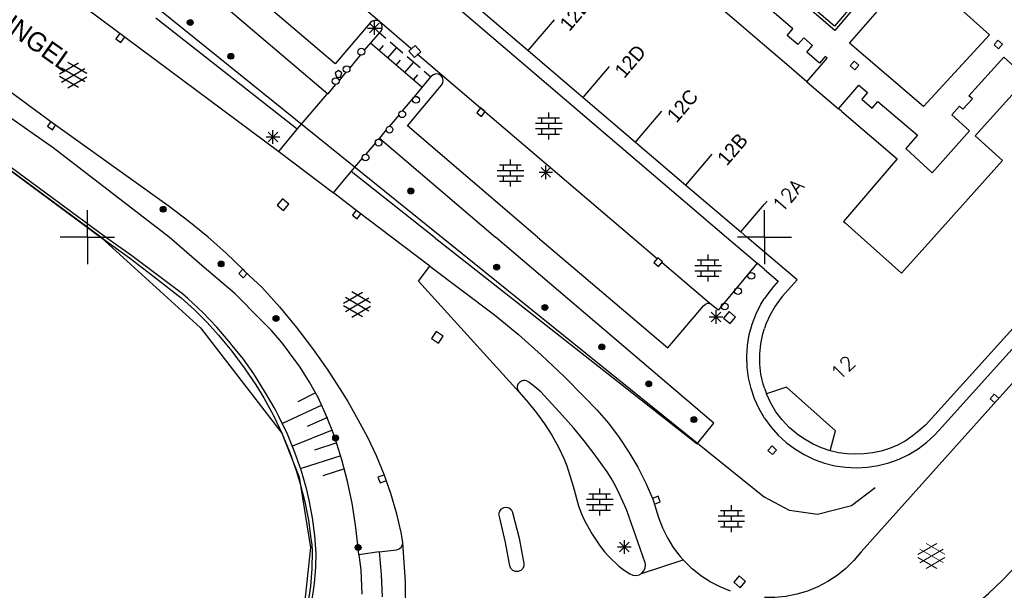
# Model space of a CAD drawing. Header units: millimetres. Extents: x 135944 to 142000, y 454200 to 456692.
# Tile 146 of 185: x 137245 to 137318, y 456174 to 456216. Entities that reach past the tile are written whole.
import ezdxf
from ezdxf.enums import TextEntityAlignment as Align

# ---------------------------------------------------------------- set-up
doc = ezdxf.new("R2010")
doc.units = ezdxf.units.MM
for name, color, linetype in [('TotaalGBKN2013_Bistad', 251, 'Continuous'), ('TotaalGBKN2013X$0$Contouren', 251, 'Continuous'), ('TotaalGBKN2013X$0$GBKN binnenstad 2009$0$OBJECTEN__', 251, 'Continuous'), ('TotaalGBKN2013X$0$GBKN binnenstad 2009$0$SEMANT_ SYMB_', 251, 'Continuous')]:
    doc.layers.add(name, color=color, linetype=linetype)
doc.styles.add('TotaalGBKN2013X$0$GBKN binnenstad 2009$0$Standard', font='txt')
doc.styles.add('TotaalGBKN2013X$0$GBKN binnenstad 2009$0$TXT', font='txt.shx')

# ---------------------------------------------------------------- blocks, each defined once
blk = doc.blocks.new('TotaalGBKN2013X$0$GBKN binnenstad 2009$0$W')
at = {"layer": 'TotaalGBKN2013X$0$GBKN binnenstad 2009$0$OBJECTEN__', "linetype": 'Continuous', "lineweight": 0}
blk.add_lwpolyline([(-0.225, 0.225), (-0.225, -0.225), (0.225, -0.225), (0.225, 0.225), (-0.225, 0.225)], dxfattribs=at)
blk = doc.blocks.new('TotaalGBKN2013X$0$GBKN binnenstad 2009$0$DEC108')
at = {"layer": 'TotaalGBKN2013X$0$GBKN binnenstad 2009$0$SEMANT_ SYMB_', "linetype": 'Continuous', "lineweight": 0}
for p, q in [((-1.015, 0.107), (0.387, 0.916)), ((0.985, 0.124), (-0.401, 0.925)), ((-0.878, -0.506), (0.855, 0.493)), ((0.855, -0.495), (-0.877, 0.507)), ((0.386, -0.916), (-1.015, -0.107)), ((-0.401, -0.925), (0.985, -0.125))]:
    blk.add_line(p, q, dxfattribs=at)
blk = doc.blocks.new('TotaalGBKN2013X$0$GBKN binnenstad 2009$0$X')
at = {"layer": 'TotaalGBKN2013X$0$GBKN binnenstad 2009$0$OBJECTEN__', "linetype": 'Continuous', "lineweight": 0}
blk.add_lwpolyline([(0.225, -0.25), (0.224, 0.2), (-0.225, 0.2), (-0.226, -0.25)], dxfattribs=at)

msp = doc.modelspace()

# ---------------------------------------------------------------- linework, layer by layer
at = {"layer": 'TotaalGBKN2013_Bistad'}
for p, q in [((137263.7, 456228.633), (137297.198, 456200)), ((137268.301, 456212.801), (137259.091, 456220.661)), ((137271.604, 456215.9), (137266.401, 456220.351)), ((137247.331, 456218.858), (137264.141, 456206.321)), ((137257.651, 456219.231), (137267.746, 456210.597)), ((137297.936, 456215.924), (137294.083, 456219.222)), ((137278.551, 456217.191), (137282.543, 456213.783)), ((137265.496, 456207.977), (137255.061, 456216.191)), ((137270.881, 456215.831), (137268.301, 456212.801)), ((137270.837, 456215.098), (137271.545, 456215.806)), ((137271.545, 456215.098), (137270.837, 456215.806)), ((137270.884, 456215.835), (137270.881, 456215.831)), ((137271.039, 456215.962), (137270.884, 456215.835)), ((137271.231, 456216.019), (137271.039, 456215.962)), ((137271.191, 456214.952), (137271.191, 456215.952)), ((137271.429, 456215.997), (137271.231, 456216.019)), ((137271.604, 456215.9), (137271.429, 456215.997)), ((137273.891, 456213.951), (137271.604, 456215.9)), ((137271.72, 456215.756), (137271.604, 456215.9)), ((137271.778, 456215.565), (137271.72, 456215.756)), ((137282.543, 456213.783), (137284.491, 456216.065)), ((137300, 456214.158), (137297.936, 456215.924)), ((137252.377, 456215.018), (137252.105, 456214.66)), ((137270.447, 456213.79), (137271.661, 456215.191)), ((137270.691, 456215.452), (137271.691, 456215.452)), ((137272.035, 456214.675), (137271.561, 456215.081)), ((137271.661, 456215.191), (137271.757, 456215.366)), ((137271.757, 456215.366), (137271.778, 456215.565)), ((137250.994, 456200), (137231.432, 456214.422)), ((137251.35, 456200), (137231.548, 456214.585)), ((137247.481, 456208.401), (137239.041, 456214.591)), ((137252.105, 456214.66), (137252.463, 456214.388)), ((137252.463, 456214.388), (137252.735, 456214.746)), ((137274.7, 456211.072), (137270.91, 456214.322)), ((137271.542, 456213.78), (137271.867, 456214.16)), ((137273.298, 456213.591), (137272.351, 456214.404)), ((137274.191, 456214.156), (137273.739, 456213.732)), ((137274.615, 456213.704), (137274.191, 456214.156)), ((137301.651, 456212.745), (137300, 456214.158)), ((137270.153, 456213.444), (137269.373, 456212.521)), ((137272.173, 456213.239), (137272.824, 456213.998)), ((137273.739, 456213.732), (137274.163, 456213.28)), ((137274.163, 456213.28), (137274.615, 456213.704)), ((137274.361, 456213.541), (137290.224, 456200)), ((137282.543, 456213.783), (137286.604, 456210.316)), ((137247.954, 456212.076), (137249.356, 456212.885)), ((137249.954, 456212.093), (137248.568, 456212.894)), ((137272.805, 456212.697), (137273.131, 456213.076)), ((137273.437, 456212.155), (137274.088, 456212.914)), ((137274.561, 456212.508), (137273.614, 456213.321)), ((137303.132, 456211.478), (137301.651, 456212.745)), ((137248.091, 456211.463), (137249.824, 456212.462)), ((137249.824, 456211.474), (137248.092, 456212.476)), ((137268.541, 456212.322), (137268.291, 456212.14)), ((137268.291, 456212.14), (137268.395, 456211.822)), ((137268.791, 456212.14), (137268.541, 456212.322)), ((137269.088, 456212.183), (137268.582, 456211.584)), ((137268.688, 456211.822), (137268.791, 456212.14)), ((137274.068, 456211.614), (137274.394, 456211.993)), ((137275.351, 456211.831), (137274.877, 456212.237)), ((137275.537, 456212.003), (137275.383, 456211.876)), ((137275.729, 456212.06), (137275.537, 456212.003)), ((137275.927, 456212.039), (137275.729, 456212.06)), ((137276.102, 456211.942), (137275.927, 456212.039)), ((137286.604, 456210.316), (137288.552, 456212.598)), ((137249.355, 456211.053), (137247.954, 456211.862)), ((137248.568, 456211.044), (137249.954, 456211.844)), ((137268.305, 456211.257), (137267.746, 456210.597)), ((137268.395, 456211.822), (137268.688, 456211.822)), ((137275.371, 456211.861), (137274.111, 456210.341)), ((137275.383, 456211.876), (137275.371, 456211.861)), ((137276.226, 456211.785), (137276.102, 456211.942)), ((137276.151, 456211.221), (137276.252, 456211.394)), ((137276.278, 456211.592), (137276.226, 456211.785)), ((137276.252, 456211.394), (137276.278, 456211.592)), ((137303.132, 456211.478), (137305.458, 456209.489)), ((137265.496, 456207.977), (137267.689, 456210.529)), ((137267.746, 456210.597), (137267.689, 456210.529)), ((137273.631, 456208.231), (137276.151, 456211.221)), ((137247.475, 456206.606), (137242.095, 456210.366)), ((137274.111, 456210.341), (137273.253, 456209.324)), ((137286.604, 456210.316), (137290.462, 456207.023)), ((137279.018, 456209.548), (137278.749, 456209.187)), ((137278.749, 456209.187), (137279.11, 456208.918)), ((137279.379, 456209.279), (137279.018, 456209.548)), ((137279.11, 456208.918), (137279.379, 456209.279)), ((137284.067, 456208.816), (137284.067, 456209.216)), ((137290.462, 456207.023), (137292.41, 456209.305)), ((137305.711, 456209.272), (137305.458, 456209.489)), ((137247.316, 456208.557), (137247.051, 456208.192)), ((137256.031, 456202.251), (137247.481, 456208.401)), ((137273.019, 456209.046), (137272.288, 456208.18)), ((137283.087, 456208.416), (137285.047, 456208.416)), ((137283.267, 456208.816), (137284.867, 456208.816)), ((137283.567, 456208.416), (137283.567, 456208.816)), ((137284.067, 456208.016), (137284.067, 456208.416)), ((137284.567, 456208.416), (137284.567, 456208.816)), ((137247.051, 456208.192), (137247.416, 456207.928)), ((137247.416, 456207.928), (137247.68, 456208.292)), ((137263.346, 456207.046), (137264.054, 456207.754)), ((137264.054, 456207.046), (137263.346, 456207.754)), ((137263.7, 456206.9), (137263.7, 456207.9)), ((137264.141, 456206.321), (137265.496, 456207.977)), ((137272.069, 456207.921), (137271.56, 456207.319)), ((137283.244, 456200), (137273.631, 456208.231)), ((137283.087, 456208.016), (137285.047, 456208.016)), ((137283.267, 456207.616), (137284.867, 456207.616)), ((137283.567, 456207.616), (137283.567, 456208.016)), ((137284.067, 456207.216), (137284.067, 456207.616)), ((137284.567, 456207.616), (137284.567, 456208.016)), ((137263.2, 456207.4), (137264.2, 456207.4)), ((137271.287, 456206.994), (137270.562, 456206.135)), ((137271.56, 456207.319), (137271.482, 456207.226)), ((137271.56, 456207.319), (137280.134, 456200)), ((137290.462, 456207.023), (137294.18, 456203.849)), ((137256.032, 456200), (137247.475, 456206.606)), ((137264.141, 456206.321), (137268.171, 456203.281)), ((137269.471, 456204.841), (137270.316, 456205.843)), ((137281.237, 456205.333), (137281.237, 456205.733)), ((137294.18, 456203.849), (137296.128, 456206.131)), ((137317.561, 456205.671), (137312.49, 456200)), ((137268.171, 456203.281), (137269.471, 456204.841)), ((137275.618, 456200), (137269.471, 456204.841)), ((137280.257, 456204.933), (137282.217, 456204.933)), ((137280.437, 456205.333), (137282.037, 456205.333)), ((137280.737, 456204.933), (137280.737, 456205.333)), ((137281.237, 456204.533), (137281.237, 456204.933)), ((137281.737, 456204.933), (137281.737, 456205.333)), ((137283.351, 456204.792), (137284.351, 456204.792)), ((137283.497, 456204.438), (137284.205, 456205.146)), ((137284.205, 456204.438), (137283.497, 456205.146)), ((137283.851, 456204.292), (137283.851, 456205.292)), ((137280.257, 456204.533), (137282.217, 456204.533)), ((137280.437, 456204.133), (137282.037, 456204.133)), ((137280.737, 456204.133), (137280.737, 456204.533)), ((137281.237, 456203.733), (137281.237, 456204.133)), ((137281.737, 456204.133), (137281.737, 456204.533)), ((137270.021, 456201.851), (137268.171, 456203.281)), ((137294.18, 456203.849), (137298.244, 456200.38)), ((137264.41, 456202.835), (137264.01, 456202.361)), ((137264.884, 456202.435), (137264.41, 456202.835)), ((137300, 456202.437), (137300.192, 456202.662)), ((137250, 456200), (137250, 456202)), ((137257.498, 456201.154), (137256.031, 456202.251)), ((137264.01, 456202.361), (137264.484, 456201.961)), ((137264.484, 456201.961), (137264.884, 456202.435)), ((137269.84, 456201.987), (137269.567, 456201.63)), ((137272.46, 456200), (137270.021, 456201.851)), ((137298.244, 456200.38), (137300, 456202.437)), ((137300, 456200), (137300, 456202)), ((137300, 456200), (137300, 456202)), ((137258.92, 456200), (137257.498, 456201.154)), ((137269.567, 456201.63), (137269.924, 456201.356)), ((137269.924, 456201.356), (137270.198, 456201.714)), ((137298.244, 456200.38), (137298.689, 456200)), ((137307.133, 456200), (137305.953, 456201.061)), ((137250, 456200), (137248, 456200)), ((137250, 456200), (137248, 456200)), ((137250, 456200), (137252, 456200)), ((137250, 456200), (137252, 456200)), ((137250, 456200), (137250, 456198)), ((137250.994, 456200), (137253.119, 456198.46)), ((137253.273, 456198.625), (137251.35, 456200)), ((137258.442, 456197.911), (137256.032, 456200)), ((137258.92, 456200), (137260.234, 456198.83)), ((137275.291, 456197.851), (137272.46, 456200)), ((137275.618, 456200), (137295.021, 456184.721)), ((137296.251, 456186.241), (137280.134, 456200)), ((137283.244, 456200), (137292.851, 456191.821)), ((137290.224, 456200), (137292.079, 456198.417)), ((137297.198, 456200), (137299.464, 456198.063)), ((137300, 456200), (137298, 456200)), ((137300, 456200), (137298, 456200)), ((137300, 456198.881), (137298.689, 456200)), ((137300, 456200), (137300, 456198)), ((137300, 456200), (137300, 456198)), ((137300, 456200), (137302, 456200)), ((137300, 456200), (137302, 456200)), ((137253.119, 456198.46), (137255.029, 456197.003)), ((137257.031, 456195.809), (137253.273, 456198.625)), ((137260.234, 456198.83), (137261.494, 456197.601)), ((137292.121, 456198.467), (137291.83, 456198.124)), ((137292.464, 456198.176), (137292.121, 456198.467)), ((137292.173, 456197.833), (137292.464, 456198.176)), ((137295.031, 456198.311), (137296.631, 456198.311)), ((137295.331, 456197.911), (137295.331, 456198.311)), ((137295.831, 456198.311), (137295.831, 456198.711)), ((137296.331, 456197.911), (137296.331, 456198.311)), ((137302.401, 456196.831), (137300, 456198.881)), ((137260.901, 456195.811), (137258.442, 456197.911)), ((137261.488, 456197.638), (137261.181, 456197.31)), ((137261.494, 456197.601), (137261.631, 456197.461)), ((137261.631, 456197.461), (137262.871, 456196.291)), ((137274.456, 456196.739), (137275.291, 456197.851)), ((137275.291, 456197.851), (137280.061, 456194.251)), ((137291.83, 456198.124), (137292.173, 456197.833)), ((137295.939, 456195.111), (137292.438, 456198.11)), ((137294.851, 456197.911), (137296.811, 456197.911)), ((137294.851, 456197.511), (137296.811, 456197.511)), ((137295.331, 456197.111), (137295.331, 456197.511)), ((137295.831, 456197.511), (137295.831, 456197.911)), ((137296.331, 456197.111), (137296.331, 456197.511)), ((137299.464, 456198.063), (137296.581, 456194.601)), ((137300, 456197.605), (137299.464, 456198.063)), ((137255.029, 456197.003), (137256.914, 456195.513)), ((137261.181, 456197.31), (137261.51, 456197.002)), ((137261.51, 456197.002), (137261.817, 456197.331)), ((137281.881, 456188.531), (137274.456, 456196.739)), ((137295.031, 456197.111), (137296.631, 456197.111)), ((137295.831, 456196.711), (137295.831, 456197.111)), ((137262.871, 456196.291), (137264.186, 456194.837)), ((137256.914, 456195.513), (137257.911, 456194.625)), ((137257.42, 456195.466), (137257.031, 456195.809)), ((137258.516, 456194.429), (137257.42, 456195.466)), ((137262.789, 456193.919), (137260.901, 456195.811)), ((137268.912, 456195.127), (137270.314, 456195.936)), ((137269.049, 456194.514), (137270.782, 456195.513)), ((137270.782, 456194.525), (137269.05, 456195.527)), ((137270.912, 456195.144), (137269.526, 456195.945)), ((137299.735, 456195.039), (137300, 456195.457)), ((137257.911, 456194.625), (137258.853, 456193.679)), ((137264.186, 456194.837), (137265.441, 456193.33)), ((137270.313, 456194.104), (137268.912, 456194.913)), ((137269.526, 456194.095), (137270.912, 456194.895)), ((137292.851, 456191.821), (137295.481, 456194.911)), ((137295.481, 456194.911), (137295.642, 456195.037)), ((137295.642, 456195.037), (137295.811, 456195.119)), ((137295.811, 456195.119), (137295.939, 456195.111)), ((137296.581, 456194.601), (137295.939, 456195.111)), ((137296.421, 456193.602), (137296.421, 456194.602)), ((137299.375, 456194.32), (137299.735, 456195.039)), ((137259.555, 456193.335), (137258.516, 456194.429)), ((137263.592, 456193.087), (137262.789, 456193.919)), ((137280.061, 456194.251), (137281.824, 456192.796)), ((137295.921, 456194.102), (137296.921, 456194.102)), ((137296.067, 456193.748), (137296.775, 456194.456)), ((137296.775, 456193.748), (137296.067, 456194.456)), ((137297.38, 456194.493), (137296.98, 456194.019)), ((137296.98, 456194.019), (137297.454, 456193.619)), ((137297.854, 456194.093), (137297.38, 456194.493)), ((137297.454, 456193.619), (137297.854, 456194.093)), ((137299.087, 456193.568), (137299.375, 456194.32)), ((137258.853, 456193.679), (137259.673, 456192.754)), ((137260.535, 456192.187), (137259.555, 456193.335)), ((137264.362, 456192.224), (137263.592, 456193.087)), ((137265.441, 456193.33), (137266.633, 456191.774)), ((137298.875, 456192.792), (137299.087, 456193.568)), ((137299.874, 456192.85), (137300, 456193.241)), ((137259.673, 456192.754), (137260.662, 456191.578)), ((137275.761, 456193.029), (137275.414, 456192.516)), ((137275.414, 456192.516), (137275.927, 456192.169)), ((137276.274, 456192.682), (137275.761, 456193.029)), ((137275.927, 456192.169), (137276.274, 456192.682)), ((137281.824, 456192.796), (137283.536, 456191.28)), ((137298.741, 456191.998), (137298.875, 456192.792)), ((137299.721, 456192.114), (137299.874, 456192.85)), ((137260.696, 456192), (137260.535, 456192.187)), ((137261.522, 456190.971), (137260.696, 456192)), ((137264.756, 456191.686), (137264.362, 456192.224)), ((137264.932, 456191.46), (137264.756, 456191.686)), ((137266.633, 456191.774), (137267.761, 456190.17)), ((137298.687, 456191.195), (137298.741, 456191.998)), ((137299.646, 456191.366), (137299.721, 456192.114)), ((137260.662, 456191.578), (137261.588, 456190.352)), ((137262.285, 456189.893), (137261.522, 456190.971)), ((137265.7, 456190.396), (137264.932, 456191.46)), ((137283.536, 456191.28), (137285.193, 456189.705)), ((137298.712, 456190.391), (137298.687, 456191.195)), ((137299.652, 456190.614), (137299.646, 456191.366)), ((137261.588, 456190.352), (137262.449, 456189.079)), ((137266.401, 456189.287), (137265.7, 456190.396)), ((137267.761, 456190.17), (137268.822, 456188.521)), ((137298.818, 456189.593), (137298.712, 456190.391)), ((137299.737, 456189.867), (137299.652, 456190.614)), ((137263.087, 456188.605), (137262.285, 456189.893)), ((137285.193, 456189.705), (137286.711, 456188.161)), ((137299.002, 456188.81), (137298.818, 456189.593)), ((137299.901, 456189.133), (137299.737, 456189.867)), ((137262.449, 456189.079), (137263.034, 456188.125)), ((137267.033, 456188.138), (137266.401, 456189.287)), ((137281.794, 456189.126), (137281.741, 456188.961)), ((137281.741, 456188.961), (137281.745, 456188.84)), ((137281.745, 456188.84), (137281.777, 456188.723)), ((137281.777, 456188.723), (137281.881, 456188.531)), ((137281.901, 456189.261), (137281.794, 456189.126)), ((137282.043, 456189.363), (137281.901, 456189.261)), ((137282.211, 456189.411), (137282.043, 456189.363)), ((137282.315, 456189.407), (137282.211, 456189.411)), ((137282.415, 456189.381), (137282.315, 456189.407)), ((137282.601, 456189.291), (137282.415, 456189.381)), ((137283.048, 456188.939), (137282.601, 456189.291)), ((137283.473, 456188.561), (137283.048, 456188.939)), ((137299.263, 456188.048), (137299.002, 456188.81)), ((137300, 456188.841), (137299.901, 456189.133)), ((137300, 456188.841), (137300.142, 456188.421)), ((137263.034, 456188.125), (137263.746, 456186.811)), ((137263.854, 456187.297), (137263.087, 456188.605)), ((137266.838, 456188.485), (137265.532, 456187.827)), ((137267.594, 456186.952), (137267.033, 456188.138)), ((137268.822, 456188.521), (137269.221, 456187.861)), ((137281.881, 456188.531), (137282.549, 456187.79)), ((137285.092, 456186.82), (137283.473, 456188.561)), ((137286.711, 456188.161), (137287.622, 456187.228)), ((137299.598, 456187.317), (137299.263, 456188.048)), ((137264.147, 456186.741), (137263.854, 456187.297)), ((137267.308, 456187.586), (137264.403, 456186.225)), ((137269.221, 456187.861), (137269.981, 456186.531)), ((137282.549, 456187.79), (137283.171, 456187.011)), ((137300, 456186.629), (137299.598, 456187.317)), ((137263.746, 456186.811), (137264.386, 456185.462)), ((137264.773, 456185.429), (137264.147, 456186.741)), ((137267.718, 456186.668), (137266.233, 456186.004)), ((137268.082, 456185.734), (137267.594, 456186.952)), ((137269.981, 456186.531), (137270.691, 456185.217)), ((137283.171, 456187.011), (137283.76, 456186.203)), ((137285.911, 456185.891), (137285.092, 456186.82)), ((137287.622, 456187.228), (137288.473, 456186.24)), ((137283.76, 456186.203), (137284.301, 456185.361)), ((137286.681, 456184.948), (137285.911, 456185.891)), ((137288.473, 456186.24), (137289.263, 456185.202)), ((137295.021, 456184.721), (137296.251, 456186.241)), ((137264.386, 456185.462), (137264.953, 456184.08)), ((137265.326, 456184.085), (137264.773, 456185.429)), ((137268.082, 456185.734), (137265.141, 456184.558)), ((137268.299, 456185.117), (137268.082, 456185.734)), ((137268.792, 456183.542), (137268.299, 456185.117)), ((137270.691, 456185.217), (137271.329, 456183.866)), ((137284.301, 456185.361), (137284.781, 456184.486)), ((137289.263, 456185.202), (137289.987, 456184.118)), ((137268.409, 456184.788), (137266.773, 456184.263)), ((137284.781, 456184.486), (137285.201, 456183.581)), ((137287.421, 456183.981), (137286.681, 456184.948)), ((137264.953, 456184.08), (137265.445, 456182.669)), ((137265.805, 456182.712), (137265.326, 456184.085)), ((137268.708, 456183.833), (137265.79, 456182.897)), ((137271.329, 456183.866), (137271.894, 456182.484)), ((137288.39, 456182.648), (137287.421, 456183.981)), ((137289.987, 456184.118), (137290.644, 456182.991)), ((137269.209, 456181.946), (137268.792, 456183.542)), ((137285.201, 456183.581), (137285.394, 456183.092)), ((137285.394, 456183.092), (137285.881, 456181.591)), ((137290.644, 456182.991), (137291.23, 456181.826)), ((137265.445, 456182.669), (137265.716, 456181.77)), ((137266.207, 456181.315), (137265.805, 456182.712)), ((137268.978, 456182.87), (137267.384, 456182.359)), ((137271.881, 456182.419), (137271.458, 456182.265)), ((137271.458, 456182.265), (137271.612, 456181.842)), ((137271.894, 456182.484), (137272.384, 456181.073)), ((137288.681, 456182.181), (137288.39, 456182.648)), ((137288.993, 456181.62), (137288.681, 456182.181)), ((137265.716, 456181.77), (137266.059, 456180.431)), ((137269.547, 456180.331), (137269.209, 456181.946)), ((137271.612, 456181.842), (137272.035, 456181.996)), ((137285.881, 456181.591), (137286.275, 456180.151)), ((137289.278, 456181.044), (137288.993, 456181.62)), ((137291.23, 456181.826), (137291.744, 456180.628)), ((137266.384, 456180.57), (137266.207, 456181.315)), ((137272.384, 456181.073), (137272.798, 456179.637)), ((137287.036, 456181.032), (137288.636, 456181.032)), ((137287.336, 456180.632), (137287.336, 456181.032)), ((137287.836, 456181.032), (137287.836, 456181.432)), ((137288.336, 456180.632), (137288.336, 456181.032)), ((137289.801, 456179.871), (137289.278, 456181.044)), ((137292.141, 456180.853), (137291.721, 456180.69)), ((137292.304, 456180.434), (137292.141, 456180.853)), ((137266.059, 456180.431), (137266.325, 456179.075)), ((137266.63, 456179.263), (137266.384, 456180.57)), ((137269.807, 456178.701), (137269.547, 456180.331)), ((137280.566, 456179.914), (137280.741, 456180.014)), ((137280.741, 456180.014), (137280.94, 456180.039)), ((137280.94, 456180.039), (137281.134, 456179.985)), ((137281.134, 456179.985), (137281.292, 456179.861)), ((137286.275, 456180.151), (137286.441, 456179.681)), ((137286.856, 456180.632), (137288.816, 456180.632)), ((137286.856, 456180.232), (137288.816, 456180.232)), ((137287.336, 456179.832), (137287.336, 456180.232)), ((137287.836, 456180.232), (137287.836, 456180.632)), ((137288.336, 456179.832), (137288.336, 456180.232)), ((137291.744, 456180.628), (137291.801, 456180.481)), ((137291.801, 456180.481), (137292.171, 456179.281)), ((137291.885, 456180.271), (137292.304, 456180.434)), ((137297.548, 456179.798), (137297.548, 456180.198)), ((137266.797, 456177.944), (137266.63, 456179.263)), ((137272.798, 456179.637), (137273.134, 456178.182)), ((137280.393, 456179.56), (137280.444, 456179.755)), ((137280.421, 456179.361), (137280.393, 456179.56)), ((137280.871, 456177.421), (137280.421, 456179.361)), ((137280.444, 456179.755), (137280.566, 456179.914)), ((137281.292, 456179.861), (137281.389, 456179.685)), ((137281.389, 456179.685), (137281.401, 456179.641)), ((137281.401, 456179.641), (137281.871, 456177.741)), ((137286.441, 456179.681), (137286.62, 456179.257)), ((137286.62, 456179.257), (137286.819, 456178.842)), ((137287.036, 456179.832), (137288.636, 456179.832)), ((137287.836, 456179.432), (137287.836, 456179.832)), ((137291.181, 456175.941), (137289.801, 456179.871)), ((137292.171, 456179.281), (137292.462, 456178.508)), ((137296.568, 456179.398), (137298.528, 456179.398)), ((137296.748, 456179.798), (137298.348, 456179.798)), ((137297.048, 456179.398), (137297.048, 456179.798)), ((137297.548, 456178.998), (137297.548, 456179.398)), ((137298.048, 456179.398), (137298.048, 456179.798)), ((137266.325, 456179.075), (137266.508, 456177.733)), ((137269.988, 456177.061), (137269.807, 456178.701)), ((137286.819, 456178.842), (137287.271, 456178.041)), ((137296.568, 456178.998), (137298.528, 456178.998)), ((137296.748, 456178.598), (137298.348, 456178.598)), ((137297.048, 456178.598), (137297.048, 456178.998)), ((137297.548, 456178.198), (137297.548, 456178.598)), ((137298.048, 456178.598), (137298.048, 456178.998)), ((137266.884, 456176.617), (137266.797, 456177.944)), ((137273.134, 456178.182), (137273.271, 456177.462)), ((137287.271, 456178.041), (137287.857, 456177.168)), ((137292.462, 456178.508), (137292.827, 456177.767)), ((137266.508, 456177.733), (137266.582, 456177.269)), ((137266.582, 456177.269), (137266.592, 456176.799)), ((137273.021, 456176.957), (137273.173, 456177.084)), ((137273.173, 456177.084), (137273.264, 456177.259)), ((137273.264, 456177.259), (137273.282, 456177.422)), ((137273.271, 456177.462), (137273.282, 456177.422)), ((137273.481, 456174.501), (137273.282, 456177.422)), ((137281.201, 456175.701), (137280.871, 456177.421)), ((137281.871, 456177.741), (137282.221, 456175.891)), ((137287.857, 456177.168), (137288.18, 456176.753)), ((137289.155, 456177.099), (137290.155, 456177.099)), ((137289.301, 456176.745), (137290.009, 456177.453)), ((137290.009, 456176.745), (137289.301, 456177.453)), ((137289.655, 456176.599), (137289.655, 456177.599)), ((137292.827, 456177.767), (137293.262, 456177.064)), ((137266.592, 456176.799), (137266.571, 456175.497)), ((137266.87, 456175.608), (137266.884, 456176.617)), ((137270.055, 456176.532), (137269.988, 456177.061)), ((137271.551, 456176.731), (137270.055, 456176.532)), ((137270.055, 456176.532), (137270.196, 456175.414)), ((137271.551, 456176.731), (137272.831, 456176.901)), ((137271.551, 456176.731), (137271.697, 456175.073)), ((137272.831, 456176.901), (137273.021, 456176.957)), ((137288.18, 456176.753), (137288.531, 456176.361)), ((137288.531, 456176.361), (137289.241, 456175.68)), ((137293.262, 456177.064), (137293.763, 456176.407)), ((137293.763, 456176.407), (137293.986, 456176.152)), ((137281.202, 456175.695), (137281.201, 456175.701)), ((137281.278, 456175.507), (137281.202, 456175.695)), ((137282.22, 456175.688), (137282.142, 456175.501)), ((137282.221, 456175.891), (137282.22, 456175.688)), ((137289.241, 456175.68), (137289.63, 456175.377)), ((137290.921, 456175.151), (137293.986, 456176.152)), ((137291.207, 456175.793), (137291.181, 456175.941)), ((137291.185, 456175.551), (137291.207, 456175.793)), ((137294.059, 456176.073), (137293.986, 456176.152)), ((137294.652, 456175.496), (137294.059, 456176.073)), ((137266.571, 456175.497), (137266.47, 456174.199)), ((137266.779, 456174.404), (137266.87, 456175.608)), ((137270.196, 456175.414), (137270.259, 456173.611)), ((137271.697, 456175.073), (137271.763, 456173.411)), ((137281.42, 456175.363), (137281.278, 456175.507)), ((137281.607, 456175.284), (137281.42, 456175.363)), ((137281.81, 456175.282), (137281.607, 456175.284)), ((137281.997, 456175.359), (137281.81, 456175.282)), ((137282.142, 456175.501), (137281.997, 456175.359)), ((137289.63, 456175.377), (137290.051, 456175.121)), ((137290.051, 456175.121), (137290.273, 456175.021)), ((137290.273, 456175.021), (137290.515, 456174.997)), ((137290.515, 456174.997), (137290.752, 456175.053)), ((137290.752, 456175.053), (137290.921, 456175.151)), ((137290.921, 456175.151), (137291.086, 456175.329)), ((137291.086, 456175.329), (137291.185, 456175.551)), ((137295.298, 456174.979), (137294.652, 456175.496)), ((137295.991, 456174.527), (137295.298, 456174.979)), ((137298.132, 456174.959), (137297.725, 456174.492)), ((137298.599, 456174.552), (137298.132, 456174.959)), ((137266.47, 456174.199), (137266.29, 456172.91)), ((137266.609, 456173.208), (137266.779, 456174.404)), ((137273.511, 456171.691), (137273.481, 456174.501)), ((137296.724, 456174.144), (137295.991, 456174.527)), ((137297.725, 456174.492), (137298.192, 456174.085)), ((137298.192, 456174.085), (137298.599, 456174.552)), ((137297.491, 456173.834), (137296.724, 456174.144))]:
    msp.add_line(p, q, dxfattribs=at)
for points in [[(137309.683, 456218.26), (137308.371, 456219.351), (137305.171, 456215.601), (137300.561, 456219.541), (137303.57, 456222.9), (137304.49, 456222.316), (137305.004, 456222.035), (137305.531, 456221.781), (137306.176, 456221.508), (137306.831, 456221.261), (137307.499, 456221.052), (137308.181, 456220.891), (137309.118, 456220.734), (137310.062, 456220.635), (137311.011, 456220.599), (137311.961, 456220.631), (137312.838, 456220.726), (137313.705, 456220.885), (137314.559, 456221.1), (137315.401, 456221.361), (137316.025, 456221.596), (137316.632, 456221.871), (137317.223, 456222.178), (137317.801, 456222.511)], [(137308.391, 456219.051), (137305.191, 456215.281), (137300.241, 456219.521)], [(137313.068, 456218.145), (137316.601, 456214.941), (137311.732, 456209.65), (137306.262, 456214.331), (137309.544, 456218.1)], [(137303.132, 456211.478), (137304.63, 456213.227), (137304.478, 456213.357), (137304.056, 456212.864), (137303.121, 456213.664), (137303.543, 456214.157), (137302.89, 456214.716), (137302.468, 456214.223), (137301.678, 456214.899), (137302.1, 456215.392), (137300, 456217.189)], [(137305.458, 456209.489), (137306.954, 456211.237), (137307.6, 456210.685), (137307.178, 456210.192), (137307.953, 456209.528), (137308.375, 456210.021), (137311.286, 456207.529), (137310.442, 456206.542), (137312.367, 456204.754), (137315.124, 456207.866), (137313.817, 456209.045), (137314.393, 456209.684), (137314.653, 456209.449), (137315.343, 456210.215), (137315.083, 456210.45), (137317.66, 456213.31), (137319.393, 456211.743)], [(137319.393, 456211.743), (137315.544, 456207.489), (137317.561, 456205.671)], [(137305.711, 456209.272), (137309.791, 456205.781), (137305.841, 456201.161), (137305.953, 456201.061)], [(137307.133, 456200), (137310.103, 456197.331), (137312.49, 456200)], [(137300, 456197.605), (137301.017, 456196.737), (137300.662, 456196.353), (137300.166, 456195.719), (137300, 456195.457)], [(137302.401, 456196.831), (137301.331, 456195.631), (137301.231, 456195.511), (137300.787, 456194.904), (137300.41, 456194.253), (137300.105, 456193.566), (137300, 456193.241)], [(137321.795, 456197.099), (137311.881, 456186.101), (137311.401, 456185.681), (137310.902, 456185.282), (137310.374, 456184.922), (137309.811, 456184.621), (137309.223, 456184.378), (137308.614, 456184.192), (137307.992, 456184.061), (137307.361, 456183.981), (137306.726, 456183.953), (137306.091, 456183.977), (137305.46, 456184.058), (137304.841, 456184.201)], [(137300, 456186.629), (137300.004, 456186.622), (137300.476, 456185.971), (137301.012, 456185.37), (137301.604, 456184.825), (137302.247, 456184.342), (137302.935, 456183.924), (137303.661, 456183.577), (137304.418, 456183.304), (137305.199, 456183.108), (137305.995, 456182.989), (137306.799, 456182.951), (137307.602, 456182.992), (137308.398, 456183.113), (137309.178, 456183.312), (137309.934, 456183.587), (137310.659, 456183.937), (137311.345, 456184.356), (137311.987, 456184.842), (137312.578, 456185.388), (137313.111, 456185.991), (137321.841, 456195.681)], [(137322.861, 456194.251), (137317.151, 456187.921), (137307.131, 456176.731), (137306.599, 456176.098), (137306.008, 456175.518), (137305.364, 456174.999), (137304.673, 456174.544), (137303.941, 456174.158), (137303.175, 456173.845), (137302.383, 456173.607), (137301.571, 456173.446), (137300.748, 456173.365), (137300, 456173.363)], [(137304.841, 456184.201), (137305.251, 456185.691), (137301.611, 456188.921), (137300.142, 456188.421)], [(137304.841, 456184.201), (137304.2, 456184.42), (137303.586, 456184.707), (137302.999, 456185.043), (137302.431, 456185.411), (137302.379, 456185.451), (137301.81, 456185.942), (137301.296, 456186.492), (137300.844, 456187.093), (137300.458, 456187.738), (137300.142, 456188.421)], [(137313.341, 456170.901), (137316.531, 456173.651), (137317.601, 456174.681), (137318.651, 456175.771), (137319.727, 456176.975)]]:
    msp.add_lwpolyline(points, dxfattribs=at)
for centre, radius in [((137257.595, 456215.853), 0.215), ((137257.595, 456215.853), 0.155), ((137257.595, 456215.853), 0.095), ((137257.595, 456215.853), 0.035), ((137260.598, 456213.362), 0.215), ((137260.598, 456213.362), 0.155), ((137260.598, 456213.362), 0.095), ((137270.231, 456213.702), 0.25), ((137260.598, 456213.362), 0.035), ((137269.141, 456212.412), 0.25), ((137268.331, 456211.522), 0.25), ((137274.261, 456210.152), 0.25), ((137273.251, 456209.082), 0.25), ((137272.311, 456207.942), 0.25), ((137271.501, 456206.982), 0.25), ((137270.541, 456205.882), 0.25), ((137273.879, 456203.409), 0.215), ((137273.879, 456203.409), 0.155), ((137273.879, 456203.409), 0.095), ((137273.879, 456203.409), 0.035), ((137255.599, 456202.057), 0.215), ((137255.599, 456202.057), 0.155), ((137255.599, 456202.057), 0.095), ((137255.599, 456202.057), 0.035), ((137259.87, 456198.015), 0.215), ((137259.87, 456198.015), 0.155), ((137259.87, 456198.015), 0.095), ((137259.87, 456198.015), 0.035), ((137280.222, 456197.775), 0.215), ((137280.222, 456197.775), 0.155), ((137280.222, 456197.775), 0.095), ((137280.222, 456197.775), 0.035), ((137299.022, 456197.142), 0.25), ((137298.042, 456196.002), 0.25), ((137283.785, 456194.793), 0.215), ((137283.785, 456194.793), 0.155), ((137283.785, 456194.793), 0.095), ((137283.785, 456194.793), 0.035), ((137297.052, 456194.872), 0.25), ((137263.927, 456193.983), 0.215), ((137263.927, 456193.983), 0.155), ((137263.927, 456193.983), 0.095), ((137263.927, 456193.983), 0.035), ((137287.988, 456191.882), 0.215), ((137287.988, 456191.882), 0.155), ((137287.988, 456191.882), 0.095), ((137287.988, 456191.882), 0.035), ((137291.448, 456189.16), 0.215), ((137291.448, 456189.16), 0.155), ((137291.448, 456189.16), 0.095), ((137291.448, 456189.16), 0.035), ((137294.788, 456186.511), 0.215), ((137294.788, 456186.511), 0.155), ((137294.788, 456186.511), 0.095), ((137294.788, 456186.511), 0.035), ((137268.331, 456185.155), 0.215), ((137268.331, 456185.155), 0.155), ((137268.331, 456185.155), 0.095), ((137268.331, 456185.155), 0.035), ((137269.989, 456177.061), 0.215), ((137269.989, 456177.061), 0.155), ((137269.989, 456177.061), 0.095), ((137269.989, 456177.061), 0.035)]:
    msp.add_circle(centre, radius, dxfattribs=at)
at = {"layer": 'TotaalGBKN2013X$0$Contouren'}
for p, q in [((137255.465, 456216.696), (137300.009, 456180.788)), ((137240.965, 456207.394), (137251.053, 456199.959)), ((137251.053, 456199.959), (137258.357, 456193.296)), ((137258.357, 456193.296), (137264.365, 456185.511)), ((137264.365, 456185.511), (137265.649, 456182.251)), ((137265.649, 456182.251), (137266.469, 456177.068)), ((137308.174, 456181.479), (137306.423, 456180.143)), ((137301.845, 456179.803), (137300.009, 456180.788)), ((137306.423, 456180.143), (137303.906, 456179.504)), ((137303.906, 456179.504), (137301.845, 456179.803)), ((137266.469, 456177.068), (137265.92, 456171.849))]:
    msp.add_line(p, q, dxfattribs=at)

# ---------------------------------------------------------------- block references
at = {"layer": 'TotaalGBKN2013_Bistad', "rotation": 49.46934556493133}
for p in [(137317.262, 456214.231), (137306.642, 456212.691)]:
    msp.add_blockref('TotaalGBKN2013X$0$GBKN binnenstad 2009$0$W', p, dxfattribs=at)
at = {"layer": 'TotaalGBKN2013_Bistad'}
for name, p, xscale, yscale, rotation in [('TotaalGBKN2013X$0$GBKN binnenstad 2009$0$X', (137316.963, 456188.089), 1.000002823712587, 1.000002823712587, 48.0186179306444), ('TotaalGBKN2013X$0$GBKN binnenstad 2009$0$W', (137300.571, 456184.247), 1.000001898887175, 1.000001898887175, 227.3851507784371)]:
    msp.add_blockref(name, p, dxfattribs=dict(at, xscale=xscale, yscale=yscale, rotation=rotation))
msp.add_blockref('TotaalGBKN2013X$0$GBKN binnenstad 2009$0$DEC108', (137312.335, 456176.437), dxfattribs=at)

# ---------------------------------------------------------------- texts
at = {"layer": 'TotaalGBKN2013_Bistad', "style": 'TotaalGBKN2013X$0$GBKN binnenstad 2009$0$Standard'}
msp.add_text('WITTEVROUWENSINGEL', height=1.4, rotation=324.68584, dxfattribs=at).set_placement((137230.002, 456225.116))
at = {"layer": 'TotaalGBKN2013_Bistad'}
for s, rotation, style, p in [('12E', 49.5144, 'TotaalGBKN2013X$0$GBKN binnenstad 2009$0$Standard', (137285.182, 456215.483)), ('12D', 49.5144, 'TotaalGBKN2013X$0$GBKN binnenstad 2009$0$Standard', (137289.241, 456212.015)), ('12C', 49.5144, 'TotaalGBKN2013X$0$GBKN binnenstad 2009$0$Standard', (137293.1, 456208.723)), ('12B', 49.5144, 'TotaalGBKN2013X$0$GBKN binnenstad 2009$0$Standard', (137296.817, 456205.548)), ('12A', 49.5144, 'TotaalGBKN2013X$0$GBKN binnenstad 2009$0$TXT', (137300.881, 456202.079)), ('12', 44.8837, 'TotaalGBKN2013X$0$GBKN binnenstad 2009$0$TXT', (137305.149, 456189.715))]:
    msp.add_text(s, height=1.054, rotation=rotation, dxfattribs=dict(at, style=style)).set_placement(p, align=Align.MIDDLE_LEFT)

doc.saveas('drawing.dxf')
